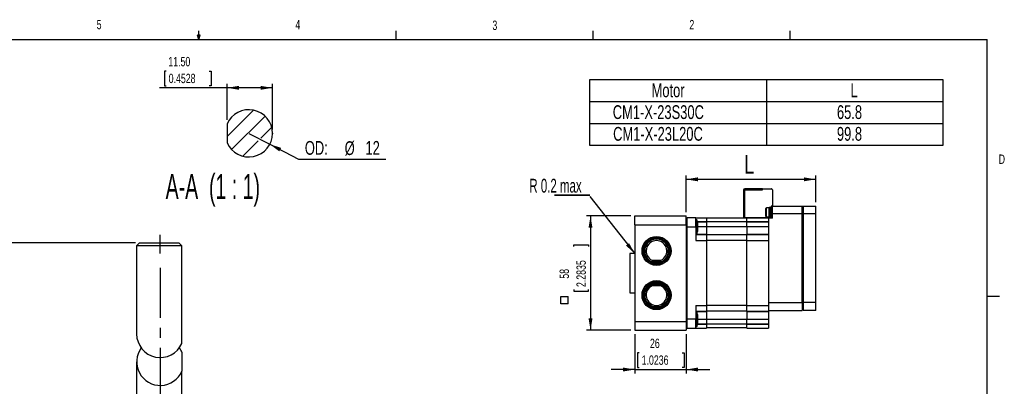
# Model space of a CAD drawing. Extents: x 11 to 421, y 5 to 275.
# Tile 3 of 3: x 170 to 420, y 182 to 275. Entities that reach past the tile are written whole.
import ezdxf
from ezdxf.enums import TextEntityAlignment as Align

# ---------------------------------------------------------------- set-up
doc = ezdxf.new("R2010")
doc.units = 0
doc.header["$PDSIZE"] = -1
doc.linetypes.add('CENTERX2', pattern=[20.32, 12.7, -2.54, 2.54, -2.54])
doc.layers.get('0').update_dxf_attribs({"linetype": 'CONTINUOUS'})
doc.dimstyles.new('SLDDIMSTYLE2', dxfattribs={"dimtxt": 2.38125, "dimasz": 3, "dimexe": 0, "dimexo": 0.0625, "dimgap": 0.595313, "dimtad": 1, "dimlfac": 2, "dimrnd": 1e-09, "dimzin": 12, "dimsah": 1, "dimcen": 0.09, "dimazin": 3, "dimtfac": 1, "dimtofl": 0, "dimtmove": 0, "dimatfit": 3})
doc.dimstyles.new('SLDDIMSTYLE3', dxfattribs={"dimtxt": 2.38125, "dimasz": 3, "dimexe": 0, "dimexo": 0.0625, "dimgap": 0.595313, "dimtad": 1, "dimlfac": 2, "dimrnd": 1e-09, "dimzin": 12, "dimsah": 1, "dimcen": 0.09, "dimazin": 3, "dimtfac": 1, "dimtmove": 0, "dimatfit": 3})
doc.dimstyles.new('SLDDIMSTYLE4', dxfattribs={"dimtxt": 4.7625, "dimasz": 3, "dimexe": 0, "dimexo": 0.0625, "dimgap": 1.190625, "dimtad": 1, "dimlfac": 2, "dimrnd": 1e-09, "dimzin": 12, "dimsah": 1, "dimcen": 0.09, "dimazin": 3, "dimtfac": 1, "dimtofl": 0, "dimtmove": 0, "dimatfit": 3})
doc.dimstyles.new('SLDDIMSTYLE5', dxfattribs={"dimtxt": 3.5, "dimasz": 3, "dimexe": 0, "dimexo": 0.0625, "dimgap": 0.875, "dimtad": 0, "dimtih": 1, "dimtoh": 1, "dimrnd": 1e-09, "dimzin": 12, "dimsah": 1, "dimcen": 0, "dimazin": 3, "dimtfac": 1, "dimtofl": 0, "dimtmove": 0, "dimatfit": 3})
doc.dimstyles.new('SLDDIMSTYLE7', dxfattribs={"dimtxt": 2.38125, "dimasz": 3, "dimexe": 0, "dimexo": 0.0625, "dimgap": 0.595313, "dimtad": 1, "dimrnd": 1e-09, "dimzin": 12, "dimsah": 1, "dimcen": 0.09, "dimazin": 3, "dimtol": 1, "dimtp": 1, "dimtm": 1, "dimtfac": 1, "dimtofl": 0, "dimtmove": 0, "dimatfit": 3})
doc.dimstyles.new('SLDDIMSTYLE9', dxfattribs={"dimtxt": 2.38125, "dimasz": 3, "dimexe": 0, "dimexo": 0.0625, "dimgap": 0.595313, "dimtad": 1, "dimrnd": 1e-09, "dimzin": 4, "dimsah": 1, "dimcen": 0.09, "dimazin": 3, "dimtfac": 1, "dimtofl": 0, "dimtmove": 0, "dimatfit": 3})

# ---------------------------------------------------------------- blocks, each defined once
blk = doc.blocks.new('SW_TABLEANNOTATION_0')
at = {"color": 0, "linetype": 'CONTINUOUS'}
for p, q in [((0, 0), (0, -16.58)), ((89.76, 0), (0, 0)), ((44.88, 0), (44.88, -16.58)), ((89.76, -16.58), (89.76, 0)), ((0, -5.53), (89.76, -5.53)), ((0, -11.05), (89.76, -11.05)), ((0, -16.58), (89.76, -16.58))]:
    blk.add_line(p, q, dxfattribs=at)
at = {"color": 0, "linetype": 'CONTINUOUS', "width": 0.7}
for s, p in [('Motor', (15.75, -5.46)), ('L', (66.24, -5.46)), ('CM1-X-23S30C', (5.9, -10.99)), ('65.8', (62.79, -10.99)), ('CM1-X-23L20C', (5.99, -16.51)), ('99.8', (62.79, -16.51))]:
    blk.add_text(s, height=3.5, dxfattribs=at).set_placement(p, align=Align.BOTTOM_LEFT)
blk = doc.blocks.new('SW_SYMBOL_MOD_BOX')
at = {"color": 0, "linetype": 'CONTINUOUS'}
for p, q in [((200, 200), (200, 800)), ((200, 800), (800, 800)), ((200, 200), (800, 200)), ((800, 800), (800, 200))]:
    blk.add_line(p, q, dxfattribs=at)
blk = doc.blocks.new('*D9')
at = {"color": 7, "linetype": 'CONTINUOUS'}
for p, q in [((325.54, 225.48), (314.29, 225.48)), ((315.29, 225.48), (315.29, 196.48)), ((311.03, 217.71), (311.03, 218.19)), ((311.03, 218.19), (314.81, 218.19)), ((314.81, 218.19), (314.81, 217.71)), ((311.03, 206.83), (311.03, 206.35)), ((311.03, 206.35), (314.81, 206.35)), ((314.81, 206.35), (314.81, 206.83)), ((325.54, 196.48), (314.29, 196.48))]:
    blk.add_line(p, q, dxfattribs=at)
for points in [[(315.29, 225.48), (314.79, 222.48), (315.79, 222.48)], [(315.29, 196.48), (315.79, 199.48), (314.79, 199.48)]]:
    blk.add_solid(points, dxfattribs=at)
at = {"color": 7, "linetype": 'CONTINUOUS', "xscale": 0.0030416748, "yscale": 0.0030416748, "zscale": 0.0030416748, "rotation": 90}
blk.add_blockref('SW_SYMBOL_MOD_BOX', (310.21, 202.58), dxfattribs=at)
at = {"color": 7, "linetype": 'CONTINUOUS', "width": 0.7}
for s, p in [('2.2835', (314.81, 207.43, 0.05)), ('58', (310.54, 209.55, 0.05))]:
    blk.add_text(s, height=2.381, rotation=90, dxfattribs=at).set_placement(p, align=Align.BOTTOM_LEFT)
blk = doc.blocks.new('*D11')
at = {"color": 7, "linetype": 'CONTINUOUS'}
for p, q in [((326.54, 195.48), (326.54, 185.48)), ((339.54, 195.48), (339.54, 185.48)), ((327.67, 190.75), (327.18, 190.75)), ((327.18, 190.75), (327.18, 186.97)), ((338.55, 190.75), (339.03, 190.75)), ((339.03, 190.75), (339.03, 186.97)), ((326.54, 186.48), (320.54, 186.48)), ((326.54, 186.48), (339.54, 186.48)), ((327.18, 186.97), (327.67, 186.97)), ((339.03, 186.97), (338.55, 186.97)), ((339.54, 186.48), (345.54, 186.48))]:
    blk.add_line(p, q, dxfattribs=at)
for points in [[(326.54, 186.48), (323.54, 186.98), (323.54, 185.98)], [(339.54, 186.48), (342.54, 185.98), (342.54, 186.98)]]:
    blk.add_solid(points, dxfattribs=at)
at = {"color": 7, "linetype": 'CONTINUOUS', "width": 0.7}
for s, p in [('26', (330.38, 191.23, 0.05)), ('1.0236', (328.27, 186.97, 0.05))]:
    blk.add_text(s, height=2.381, dxfattribs=at).set_placement(p, align=Align.BOTTOM_LEFT)
blk = doc.blocks.new('*D12')
at = {"color": 7, "linetype": 'CONTINUOUS'}
for p, q in [((339.54, 226.48), (339.54, 235.79)), ((372.44, 228.98), (372.44, 235.79)), ((339.54, 234.79), (372.44, 234.79))]:
    blk.add_line(p, q, dxfattribs=at)
for points in [[(339.54, 234.79), (342.54, 234.29), (342.54, 235.29)], [(372.44, 234.79), (369.44, 235.29), (369.44, 234.29)]]:
    blk.add_solid(points, dxfattribs=at)
at = {"color": 7, "linetype": 'CONTINUOUS', "width": 0.7}
blk.add_text('L', height=4.76, dxfattribs=at).set_placement((354.34, 234.79, 0.05), align=Align.BOTTOM_LEFT)
blk = doc.blocks.new('SW_NOTE_4')
at = {"color": 0, "linetype": 'CONTINUOUS'}
for p, q in [((-20.41, 14.88), (-11.45, 14.88)), ((-11.45, 14.88), (-20.41, 14.88)), ((-20.41, 14.88), (-11.45, 14.88)), ((-11.45, 14.88), (-20.41, 14.88)), ((-20.41, 14.88), (-11.45, 14.88)), ((-11.45, 14.88), (-20.41, 14.88)), ((-11.45, 14.51), (0, 0))]:
    blk.add_line(p, q, dxfattribs=at)
blk.add_solid([(0, 0), (-1.47, 2.66), (-2.25, 2.05)], dxfattribs=at)
at = {"color": 0, "linetype": 'CONTINUOUS', "width": 0.622222}
blk.add_text('R 0.2 max', height=3.5, dxfattribs=at).set_placement((-26.77, 14.45), align=Align.BOTTOM_LEFT)
blk = doc.blocks.new('*D18')
at = {"color": 7, "linetype": 'CONTINUOUS'}
for p, q in [((199.85, 218.67), (163.52, 218.67)), ((164.52, 68.67), (164.52, 218.67)), ((199.85, 68.67), (163.52, 68.67))]:
    blk.add_line(p, q, dxfattribs=at)
for points in [[(164.52, 218.67), (164.02, 215.67), (165.02, 215.67)], [(164.52, 68.67), (165.02, 71.67), (164.02, 71.67)]]:
    blk.add_solid(points, dxfattribs=at)
at = {"color": 7, "linetype": 'CONTINUOUS', "width": 0.7}
for s, height, p in [(' 0.04]', 2.381, (164.52, 146.41, 13.75)), ('%%p', 2.381, (160.74, 146.34, 13.75)), ('1', 2.38, (160.74, 148.61, 13.75)), ('%%p', 2.381, (164.52, 144.14, 13.75)), ('250 ', 2.381, (160.74, 140.18, 13.75)), ('[9.84 ', 2.381, (164.52, 135.99, 13.75))]:
    blk.add_text(s, height=height, rotation=90, dxfattribs=at).set_placement(p, align=Align.BOTTOM_LEFT)
blk = doc.blocks.new('*D21')
at = {"color": 7, "linetype": 'CONTINUOUS'}
for p, q in [((207.62, 262.29), (207.14, 262.29)), ((207.14, 262.29), (207.14, 258.51)), ((218.5, 262.29), (218.99, 262.29)), ((218.99, 262.29), (218.99, 258.51)), ((223.06, 258.03), (205.9, 258.03)), ((207.14, 258.51), (207.62, 258.51)), ((218.99, 258.51), (218.5, 258.51)), ((223.06, 249.86), (223.06, 259.03)), ((234.56, 258.03), (223.06, 258.03)), ((234.56, 247.47), (234.56, 259.03))]:
    blk.add_line(p, q, dxfattribs=at)
for points in [[(223.06, 258.03), (226.06, 257.53), (226.06, 258.53)], [(234.56, 258.03), (231.56, 258.53), (231.56, 257.53)]]:
    blk.add_solid(points, dxfattribs=at)
at = {"color": 7, "linetype": 'CONTINUOUS', "width": 0.7}
for s, p in [('11.50', (208.14, 262.78, 0.1)), ('0.4528', (208.23, 258.51, 0.1))]:
    blk.add_text(s, height=2.381, dxfattribs=at).set_placement(p, align=Align.BOTTOM_LEFT)
blk = doc.blocks.new('*D22')
at = {"color": 7, "linetype": 'CONTINUOUS'}
for p, q in [((228.56, 246.47), (233.89, 243.71)), ((233.89, 243.71), (241.21, 239.91)), ((241.21, 239.91), (263.36, 239.91))]:
    blk.add_line(p, q, dxfattribs=at)
blk.add_solid([(233.89, 243.71), (236.32, 241.88), (236.78, 242.77)], dxfattribs=at)
at = {"color": 7, "linetype": 'CONTINUOUS', "width": 0.7}
for s, p in [('OD: ', (242.79, 239.97, 46.85)), ('%%c', (252.9, 239.91, 46.85)), ('12', (258.18, 239.97, 46.85))]:
    blk.add_text(s, height=3.5, dxfattribs=at).set_placement(p, align=Align.BOTTOM_LEFT)

msp = doc.modelspace()

# ---------------------------------------------------------------- linework, layer by layer
at = {"color": 7, "linetype": 'CONTINUOUS'}
for p, q in [((215.9254, 270.3087), (215.9254, 272.4626)), ((265.9317, 270.3087), (265.9317, 272.4626)), ((315.9379, 270.3087), (315.9379, 272.4626)), ((365.9442, 270.3087), (365.9442, 272.4626)), ((15.9068, 270.3087), (415.9568, 270.3087)), ((215.9254, 270.3087), (215.5889, 271.3737)), ((216.2443, 271.3737), (215.5889, 271.3737)), ((215.7467, 271.3737), (215.9254, 270.3087)), ((215.9254, 270.3087), (216.2443, 271.3737)), ((216.0501, 271.3737), (215.9254, 270.3087)), ((415.9568, 9.9587), (415.9568, 270.3087)), ((229.7448, 252.3494), (223.0628, 245.6674)), ((232.699, 250.8135), (224.2163, 242.3308)), ((223.0628, 248.8649), (223.0628, 244.0691)), ((234.3662, 247.9905), (231.6422, 245.2665)), ((230.9101, 244.5344), (227.0393, 240.6636)), ((354.1422, 232.0893), (354.1422, 232.0843)), ((354.1422, 232.0843), (354.1422, 225.0843)), ((354.1422, 232.0843), (354.4422, 232.0843)), ((354.4472, 232.3893), (354.4422, 232.3893)), ((354.4422, 232.0893), (354.4422, 232.0843)), ((354.4422, 232.0893), (354.4472, 232.0893)), ((354.4422, 225.0843), (354.4422, 232.0843)), ((354.4422, 232.0843), (358.9422, 232.0843)), ((354.4472, 232.3893), (354.4472, 232.0893)), ((358.6422, 232.3893), (354.4472, 232.3893)), ((358.6422, 232.0893), (354.4472, 232.0893)), ((358.6422, 232.3893), (358.6422, 232.0893)), ((358.9422, 232.3893), (358.6422, 232.3893)), ((358.9422, 232.0893), (358.6422, 232.0893)), ((358.9422, 232.0843), (358.9422, 232.3893)), ((358.9422, 232.3893), (361.1422, 232.3893)), ((361.4472, 232.0893), (361.4472, 227.9893)), ((360.5922, 227.5093), (359.9922, 227.5093)), ((359.9922, 226.3843), (359.9922, 227.5093)), ((360.8922, 227.6093), (360.5922, 227.6093)), ((360.5922, 225.1593), (360.5922, 227.6093)), ((361.1422, 227.6343), (360.8922, 227.6343)), ((360.8922, 226.3843), (360.8922, 227.6343)), ((361.1422, 227.9893), (361.1422, 227.6843)), ((361.4472, 227.9893), (361.1422, 227.9893)), ((361.1422, 227.4876), (361.1422, 227.6843)), ((361.4422, 227.6843), (361.1422, 227.6843)), ((361.1422, 227.4876), (361.1422, 225.2809)), ((361.1472, 227.9893), (361.1472, 227.6843)), ((361.4422, 227.9843), (369.0422, 227.9843)), ((361.4422, 225.9843), (361.4422, 227.9843)), ((361.4472, 227.9893), (361.4472, 227.9843)), ((369.0422, 225.9843), (369.0422, 227.9843)), ((369.0422, 227.9843), (369.2922, 227.9843)), ((369.2922, 227.7343), (369.0422, 227.7343)), ((369.2922, 227.9843), (372.4422, 227.9843)), ((369.2922, 227.9843), (369.2922, 225.9843)), ((372.4422, 225.9843), (372.4422, 227.9843)), ((326.5422, 223.2623), (326.5422, 225.4843)), ((326.5422, 225.4843), (339.5422, 225.4843)), ((339.5422, 223.2623), (339.5422, 225.4843)), ((339.5422, 224.7343), (339.7922, 224.9843)), ((339.7922, 222.7343), (339.7922, 224.9843)), ((342.0422, 224.9843), (339.7922, 224.9843)), ((342.0422, 222.7343), (342.0422, 224.9843)), ((342.0422, 224.9843), (344.7672, 224.9843)), ((344.7672, 224.9842), (344.7672, 223.9844)), ((354.9672, 224.9343), (344.7672, 224.9343)), ((354.4422, 225.0843), (354.1422, 225.0843)), ((354.4422, 225.0843), (361.1422, 225.0843)), ((354.9672, 224.9843), (360.4422, 224.9843)), ((354.9672, 223.9844), (354.9672, 224.9842)), ((359.7422, 227.2593), (359.7422, 226.3843)), ((359.9922, 226.3843), (359.7422, 226.3843)), ((359.7422, 226.3843), (359.7422, 225.5093)), ((359.9922, 225.2593), (359.9922, 226.3843)), ((359.9922, 225.2593), (360.5922, 225.2593)), ((360.4422, 224.9842), (360.4422, 224.8843)), ((360.5922, 225.1593), (360.8922, 225.1593)), ((360.8922, 225.1343), (360.8922, 226.3843)), ((360.8922, 225.1343), (361.1422, 225.1343)), ((361.1422, 225.0843), (361.1422, 225.2809)), ((361.1422, 225.0843), (361.4422, 225.0843)), ((361.4422, 224.8843), (361.4422, 225.9843)), ((369.0422, 225.9843), (361.4422, 225.9843)), ((369.0422, 203.4843), (369.0422, 225.9843)), ((369.2922, 225.8807), (369.0422, 225.8807)), ((372.4422, 225.9843), (369.2922, 225.9843)), ((369.2922, 225.9843), (369.2922, 203.4843)), ((372.4422, 203.4843), (372.4422, 225.9843)), ((326.5422, 223.2623), (339.5422, 223.2623)), ((326.5422, 223.2623), (326.5422, 198.7062)), ((339.5422, 223.2623), (339.5422, 198.7062)), ((339.7922, 222.7343), (339.5422, 222.7343)), ((339.7922, 199.2343), (339.7922, 222.7343)), ((339.7922, 222.7343), (342.0422, 222.7343)), ((342.2922, 224.5193), (342.0422, 224.5193)), ((342.0422, 222.7343), (342.0422, 219.2343)), ((342.5422, 223.8443), (342.2922, 224.5193)), ((342.2922, 224.5193), (342.2922, 221.0193)), ((342.5422, 221.6943), (342.5422, 223.8443)), ((344.7672, 223.9844), (344.7672, 223.984)), ((344.7672, 223.984), (344.7672, 222.7343)), ((354.9672, 223.9592), (344.7672, 223.9592)), ((344.7672, 222.7343), (344.7672, 220.7343)), ((354.9672, 222.7343), (344.7672, 222.7343)), ((360.4422, 223.9844), (354.9672, 223.9844)), ((354.9672, 223.9844), (354.9672, 223.984)), ((354.9672, 223.984), (360.4422, 223.984)), ((354.9672, 222.7343), (354.9672, 223.984)), ((360.4422, 222.7343), (354.9672, 222.7343)), ((354.9672, 222.7343), (354.9672, 220.7343)), ((360.4422, 224.8843), (360.4422, 221.173)), ((361.4422, 224.8843), (360.4422, 224.8843)), ((342.0422, 221.0193), (342.2922, 221.0193)), ((344.7672, 220.7343), (342.0422, 220.7343)), ((342.0422, 220.7341), (344.7672, 220.7341)), ((342.2922, 221.0193), (342.5422, 221.6943)), ((344.7672, 220.7343), (344.7672, 220.7341)), ((344.7672, 220.7341), (344.7672, 219.2344)), ((354.9672, 220.6843), (344.7672, 220.6843)), ((360.4422, 220.7343), (354.9672, 220.7343)), ((354.9672, 220.7343), (354.9672, 220.7341)), ((354.9672, 220.7341), (360.4422, 220.7341)), ((354.9672, 219.2344), (354.9672, 220.7341)), ((360.4422, 221.173), (360.4422, 220.7343)), ((360.4422, 220.7343), (360.4422, 220.7341)), ((360.4422, 220.7341), (360.4422, 219.2344)), ((200.8528, 218.6687), (200.1028, 217.9187)), ((200.1028, 217.9187), (200.1028, 195.5208)), ((211.6028, 217.9187), (200.1028, 217.9187)), ((200.8528, 218.6687), (210.8528, 218.6687)), ((211.6028, 217.9187), (210.8528, 218.6687)), ((211.6028, 193.1229), (211.6028, 217.9187)), ((342.0422, 219.2343), (344.7672, 219.2343)), ((344.7672, 219.2341), (344.7672, 202.7344)), ((354.9672, 219.2206), (344.7672, 219.2206)), ((354.9672, 219.2343), (360.4422, 219.2343)), ((354.9672, 202.7344), (354.9672, 219.2341)), ((360.4422, 219.2341), (360.4422, 202.7344)), ((326.5422, 215.9843), (325.2922, 215.9843)), ((325.2922, 215.9843), (325.2922, 210.9843)), ((330.8432, 213.8493), (330.9241, 214.2243)), ((333.2411, 213.8493), (330.8432, 213.8493)), ((330.9241, 214.2243), (333.1602, 214.2243)), ((333.1602, 214.2243), (333.2411, 213.8493)), ((325.2922, 210.9843), (325.2922, 205.9843)), ((330.8432, 208.1193), (333.2411, 208.1193)), ((333.1602, 207.7443), (330.9241, 207.7443)), ((325.2922, 205.9843), (326.5422, 205.9843)), ((415.9568, 205.1124), (419.1318, 205.1124)), ((342.0422, 202.7343), (344.7672, 202.7343)), ((342.0422, 202.7343), (342.0422, 199.2343)), ((354.9672, 202.7479), (344.7672, 202.7479)), ((344.7672, 202.7342), (344.7672, 201.2345)), ((354.9672, 202.7343), (360.4422, 202.7343)), ((354.9672, 201.2345), (354.9672, 202.7342)), ((360.4422, 203.4843), (369.0422, 203.4843)), ((360.4422, 202.7342), (360.4422, 201.2345)), ((369.2922, 203.5878), (369.0422, 203.5878)), ((369.0422, 203.4843), (369.0422, 201.4843)), ((372.4422, 203.4843), (369.2922, 203.4843)), ((369.2922, 203.4843), (369.2922, 201.4843)), ((372.4422, 201.4843), (372.4422, 203.4843)), ((344.7672, 201.2345), (342.0422, 201.2345)), ((342.0422, 201.2343), (344.7672, 201.2343)), ((342.2922, 200.9493), (342.0422, 200.9493)), ((342.5422, 200.2743), (342.2922, 200.9493)), ((342.2922, 200.9493), (342.2922, 197.4493)), ((342.5422, 198.1243), (342.5422, 200.2743)), ((354.9672, 201.2843), (344.7672, 201.2843)), ((344.7672, 201.2345), (344.7672, 201.2343)), ((344.7672, 201.2343), (344.7672, 199.2343)), ((360.4422, 201.2345), (354.9672, 201.2345)), ((354.9672, 201.2345), (354.9672, 201.2343)), ((354.9672, 201.2343), (360.4422, 201.2343)), ((354.9672, 201.2343), (354.9672, 199.2343)), ((360.4422, 201.4843), (369.0422, 201.4843)), ((360.4422, 201.2345), (360.4422, 201.2343)), ((360.4422, 201.2343), (360.4422, 199.2343)), ((369.2922, 201.7343), (369.0422, 201.7343)), ((372.4422, 201.4843), (369.2922, 201.4843)), ((326.5422, 198.7062), (339.5422, 198.7062)), ((326.5422, 198.7062), (326.5422, 196.4843)), ((339.5422, 199.2343), (339.7922, 199.2343)), ((339.5422, 198.7062), (339.5422, 196.4843)), ((342.0422, 199.2343), (339.7922, 199.2343)), ((339.7922, 196.9843), (339.7922, 199.2343)), ((342.0422, 196.9843), (342.0422, 199.2343)), ((342.0422, 197.4493), (342.2922, 197.4493)), ((342.2922, 197.4493), (342.5422, 198.1243)), ((344.7672, 199.2343), (354.9672, 199.2343)), ((344.7672, 199.2343), (344.7672, 197.9845)), ((354.9672, 198.0093), (344.7672, 198.0093)), ((344.7672, 197.9845), (344.7672, 197.9841)), ((344.7672, 197.9841), (344.7672, 196.9843)), ((354.9672, 199.2343), (360.4422, 199.2343)), ((354.9672, 197.9845), (354.9672, 199.2343)), ((360.4422, 197.9845), (354.9672, 197.9845)), ((354.9672, 197.9845), (354.9672, 197.9841)), ((354.9672, 197.9841), (360.4422, 197.9841)), ((354.9672, 196.9843), (354.9672, 197.9841)), ((360.4422, 199.2343), (360.4422, 197.9845)), ((360.4422, 197.9845), (360.4422, 197.9841)), ((360.4422, 197.9841), (360.4422, 196.9843)), ((326.5422, 196.4843), (339.5422, 196.4843)), ((339.7922, 196.9843), (339.5422, 197.2343)), ((339.7922, 196.9843), (342.0422, 196.9843)), ((342.0422, 196.9843), (344.7672, 196.9843)), ((354.9672, 197.0343), (344.7672, 197.0343)), ((354.9672, 196.9843), (360.4422, 196.9843)), ((211.6028, 190.8476), (211.6028, 186.0518)), ((200.1028, 188.4497), (200.1028, 151.6687)), ((211.6028, 151.6687), (211.6028, 186.0518))]:
    msp.add_line(p, q, dxfattribs=at)
at = {"color": 8, "linetype": 'CONTINUOUS'}
for p, q in [((344.7672, 223.9844), (342.4903, 223.9844)), ((342.4904, 223.984), (344.7672, 223.984)), ((344.7672, 222.7343), (342.5422, 222.7343)), ((342.4903, 197.9841), (344.7672, 197.9841)), ((344.7672, 197.9845), (342.4904, 197.9845)), ((342.5422, 199.2343), (344.7672, 199.2343))]:
    msp.add_line(p, q, dxfattribs=at)
at = {"color": 7, "linetype": 'CENTERX2'}
for p, q in [((206.1028, 215.9187), (206.1028, 220.6687)), ((206.1028, 212.3006), (206.1028, 116.2163))]:
    msp.add_line(p, q, dxfattribs=at)
at = {"color": 7, "linetype": 'CONTINUOUS'}
for centre, radius in [((332.0422, 216.5993), 3.682), ((332.0422, 216.5993), 3.6), ((332.0422, 216.5993), 3.35), ((332.0422, 216.5993), 3.1), ((332.0422, 205.3693), 3.682), ((332.0422, 205.3693), 3.6), ((332.0422, 205.3693), 3.35), ((332.0422, 205.3693), 3.1), ((332.0422, 205.3693), 3)]:
    msp.add_circle(centre, radius, dxfattribs=at)
for centre, radius, start, end in [((228.5628, 246.467), 6, 203.556464, 156.443536), ((354.4422, 232.0893), 0.3, 90, 180), ((361.1472, 232.0893), 0.3, 0, 90.954978), ((359.9922, 227.2593), 0.25, 89.999966, 180.000034), ((359.9922, 225.5093), 0.25, 179.999986, 270.000228), ((332.0422, 216.5993), 3, 293.556464, 246.443536), ((332.0422, 216.5993), 2.625, 295.208765, 244.791235), ((332.0422, 216.5993), 3, 246.443536, 293.556464), ((332.0422, 205.3693), 3, 113.556464, 66.443536), ((332.0422, 205.3693), 2.625, 115.208765, 64.791235), ((356.8658, 213.5386), 26.581, 191.764004, 192.590938), ((306.9547, 213.5956), 26.8508, 347.413218, 348.23184), ((206.1028, 195.5208), 6, 180.000021, 336.443501), ((206.1028, 188.4497), 6, 143.895788, 336.443555), ((206.1025, 188.4496), 6.0004, 23.556743, 36.103777)]:
    msp.add_arc(centre, radius, start, end, dxfattribs=at)
msp.add_point((234.5628, 246.467), dxfattribs=at)

# ---------------------------------------------------------------- block references
for name, p in [('SW_TABLEANNOTATION_0', (315.0425, 260.0469)), ('SW_NOTE_4', (326.5422, 215.9206))]:
    msp.add_blockref(name, p, dxfattribs=at)

# ---------------------------------------------------------------- texts
for s, height, width, p in [('5', 2.3813, 0.7, (189.9588, 272.1974)), ('4', 2.3813, 0.7, (240.3932, 272.1561)), ('3', 2.3813, 0.7, (290.3913, 272.0003)), ('2', 2.3813, 0.7, (340.3853, 272.1699)), ('D', 2.3813, 0.7, (418.8794, 238.0018)), ('A-A  (1 : 1)', 6.35, 0.583333, (207.4653, 227.8811))]:
    msp.add_text(s, height=height, dxfattribs=dict(at, width=width)).set_placement(p, align=Align.BOTTOM_LEFT)

# ---------------------------------------------------------------- dimensions: what is measured, and where the dimension line sits
for base, p1, p2, dimstyle, picture, middle in [((223.0628, 258.0263), (234.5628, 246.467), (223.0628, 248.8649), 'SLDDIMSTYLE9', '*D21', (213.0628, 258.0263)), ((339.5422, 186.4843), (326.5422, 196.4843), (339.5422, 196.4843), 'SLDDIMSTYLE3', '*D11', (333.1084, 186.4843))]:
    dim = msp.add_linear_dim(base=base, p1=p1, p2=p2, dimstyle=dimstyle, dxfattribs=at)
    dim.commit()
    dim.dimension.update_dxf_attribs({"geometry": picture, "text_midpoint": middle, "dimtype": 160})
dim = msp.add_radius_dim(center=(228.5628, 246.467), mpoint=(233.8898, 243.706), text='OD: %%c12', dimstyle='SLDDIMSTYLE5', override={"dimpost": '<>'}, dxfattribs=at)
dim.commit()
dim.dimension.update_dxf_attribs({"geometry": '*D22', "text_midpoint": (253.0747, 242.7186), "dimtype": 164})
dim = msp.add_linear_dim(base=(372.4422, 234.7895), p1=(339.5422, 225.4843), p2=(372.4422, 227.9843), text='L', dimstyle='SLDDIMSTYLE4', dxfattribs=at)
dim.commit()
dim.dimension.update_dxf_attribs({"geometry": '*D12', "text_midpoint": (355.8074, 234.7895), "dimtype": 160})
for base, p1, p2, text, dimstyle, picture, middle in [((315.2922, 196.4843), (326.5422, 225.4843), (326.5422, 196.4843), '{\\fGDT;o}<>', 'SLDDIMSTYLE2', '*D9', (315.2922, 210.5679)), ((164.5227, 218.6687), (200.8528, 68.6687), (200.8528, 218.6687), '250 %%p1\\P[9.84 %%p 0.04]', 'SLDDIMSTYLE7', '*D18', (164.5227, 145.2728))]:
    dim = msp.add_linear_dim(base=base, p1=p1, p2=p2, angle=90, text=text, dimstyle=dimstyle, dxfattribs=at)
    dim.commit()
    dim.dimension.update_dxf_attribs({"geometry": picture, "text_midpoint": middle, "dimtype": 160})

doc.saveas('drawing.dxf')
